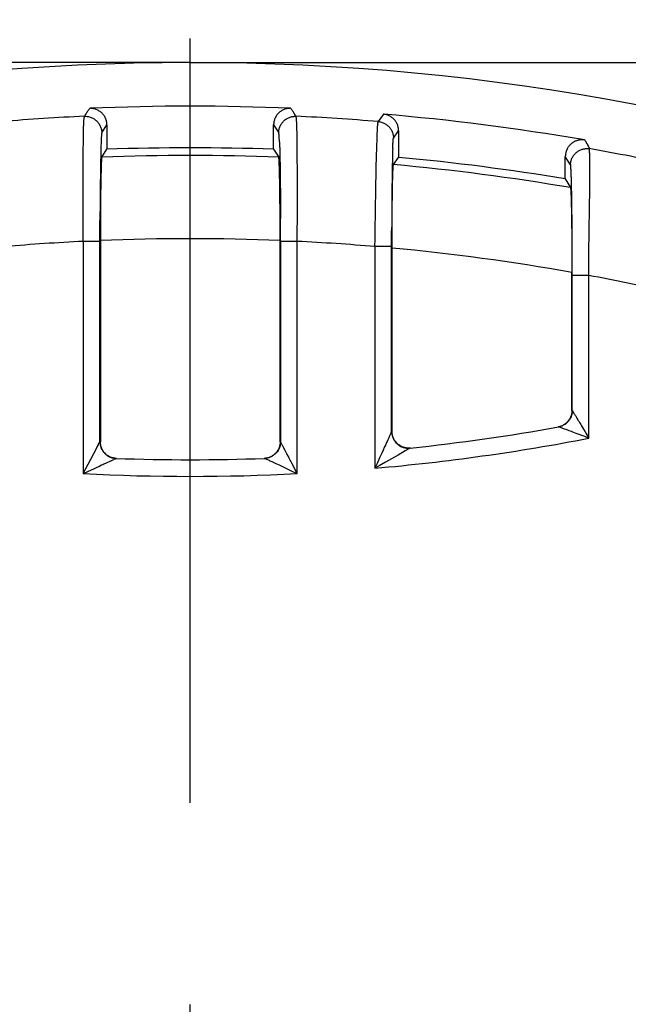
# Model space of a CAD drawing. Header units: millimetres. Extents: x 0 to 210, y 0 to 297.
# Tile 14 of 40: x 76.9 to 81.28, y 169.4 to 176.5. Entities that reach past the tile are written whole.
import ezdxf
from ezdxf.enums import TextEntityAlignment as Align

# ---------------------------------------------------------------- set-up
doc = ezdxf.new("R2010")
doc.units = ezdxf.units.MM
doc.header["$LTSCALE"] = 19.36
doc.linetypes.add('CENTER', pattern=[0.6, 0.375, -0.075, 0.075, -0.075])
doc.layers.get('0').update_dxf_attribs({"linetype": 'CONTINUOUS'})
doc.layers.add('Z_AXIS', color=7, linetype='CONTINUOUS')
doc.layers.add('Z_DIM_2D', color=7, linetype='CONTINUOUS')
doc.styles.add('TEXTSTYLE_3', font='tridonic-metric-print-light.otf')
doc.styles.add('TEXTSTYLE_4', font='gdt', dxfattribs={"width": 0.7})
doc.dimstyles.new('DIMSTYLE_2', dxfattribs={"dimtxt": 2.2, "dimasz": 3.5, "dimexe": 1.5, "dimexo": 0, "dimgap": 0.55, "dimtad": 1, "dimlfac": 1.666667, "dimdsep": 46, "dimtxsty": 'TEXTSTYLE_3', "dimblk": '_FILLED', "dimblk1": '_FILLED', "dimblk2": '_FILLED', "dimcen": 0.09, "dimclrt": 5, "dimadec": 4, "dimazin": 2, "dimtp": 0.3, "dimtm": 0.3, "dimtfac": 1, "dimtofl": 0, "dimtmove": 0, "dimatfit": 3, "dimldrblk": '_FILLED', "dimfxl": 0, "dimtolj": 1, "dimarcsym": 0})

# ---------------------------------------------------------------- blocks, each defined once
blk = doc.blocks.new('*D3')
at = {"layer": 'Z_DIM_2D', "color": 2, "linetype": 'Continuous', "transparency": 16777216}
for p, q in [((78.1289, 176.1884), (55.8849, 176.1884)), ((57.3849, 176.1884), (57.3849, 159.2384)), ((57.3849, 142.2884), (57.3849, 159.2384)), ((78.1289, 142.2884), (55.8849, 142.2884))]:
    blk.add_line(p, q, dxfattribs=at)
at = {"layer": 'Z_DIM_2D', "color": 5, "linetype": 'Continuous', "transparency": 16777216}
for s, style, p in [('56.5', 'TEXTSTYLE_3', (56.8349, 160.7051)), ('n', 'TEXTSTYLE_4', (56.8349, 156.5458))]:
    blk.add_text(s, height=2.2, rotation=90, dxfattribs=dict(at, style=style)).set_placement(p, align=Align.CENTER)
blk = doc.blocks.new('_FILLED')
at = {"color": 0, "linetype": 'ByBlock'}
blk.add_solid([(0, 0), (-1, 0.125), (-1, -0.125)], dxfattribs=at)
blk = doc.blocks.new('_NONE')
blk = doc.blocks.new('*D10')
at = {"layer": 'Z_DIM_2D', "color": 2, "linetype": 'Continuous', "transparency": 16777216}
for p, q in [((78.1289, 176.1884), (107.0895, 176.1884)), ((105.5895, 176.1884), (105.5895, 161.9534)), ((105.5895, 147.7184), (105.5895, 161.9534)), ((88.8689, 147.7184), (107.0895, 147.7184))]:
    blk.add_line(p, q, dxfattribs=at)
at = {"layer": 'Z_DIM_2D', "color": 5, "linetype": 'Continuous', "transparency": 16777216, "style": 'TEXTSTYLE_3'}
blk.add_text('47.45', height=2.2, rotation=90, dxfattribs=at).set_placement((105.0395, 161.9534), align=Align.CENTER)
blk = doc.blocks.new('*D11')
at = {"layer": 'Z_DIM_2D', "color": 2, "linetype": 'Continuous', "transparency": 16777216}
for p, q in [((62.2289, 158.8028), (62.2289, 181.0686)), ((94.0289, 158.9924), (94.0289, 181.0686)), ((62.2289, 179.5686), (78.1289, 179.5686)), ((94.0289, 179.5686), (78.1289, 179.5686))]:
    blk.add_line(p, q, dxfattribs=at)
at = {"layer": 'Z_DIM_2D', "color": 5, "linetype": 'Continuous', "transparency": 16777216, "style": 'TEXTSTYLE_3'}
blk.add_text('53', height=2.2, dxfattribs=at).set_placement((78.1289, 180.1186), align=Align.CENTER)

msp = doc.modelspace()

# ---------------------------------------------------------------- linework, layer by layer
at = {"color": 7, "linetype": 'Continuous'}
for p, q in [((77.408975, 175.858502), (77.406834, 175.858489)), ((78.850788, 175.858499), (78.848894, 175.858513)), ((79.519107, 175.815994), (79.481817, 175.76329)), ((79.519107, 175.815994), (79.520233, 175.815894)), ((77.360924, 175.696609), (77.361533, 175.72137)), ((77.528939, 175.738481), (77.528939, 175.563152)), ((78.728939, 175.563152), (78.728939, 175.738517)), ((78.896717, 175.707171), (78.896062, 175.730303)), ((79.479318, 175.747255), (79.478999, 175.743543)), ((79.481056, 175.761039), (79.481545, 175.762646)), ((79.481545, 175.762646), (79.481807, 175.763169)), ((77.359841, 175.637881), (77.360359, 175.668743)), ((77.360359, 175.668743), (77.360924, 175.696609)), ((78.77033, 175.628181), (78.769541, 175.644878)), ((78.897318, 175.680985), (78.896717, 175.707171)), ((78.897864, 175.651843), (78.897318, 175.680985)), ((78.898352, 175.619856), (78.897864, 175.651843)), ((79.473284, 175.624145), (79.474249, 175.650725)), ((79.474249, 175.650725), (79.475206, 175.674615)), ((79.475206, 175.674615), (79.476152, 175.695784)), ((79.628939, 175.69643), (79.628939, 175.505161)), ((77.358949, 175.567658), (77.35937, 175.604142)), ((77.35937, 175.604142), (77.359841, 175.637881)), ((77.485904, 175.588643), (77.485058, 175.561007)), ((77.486588, 175.607707), (77.485904, 175.588643)), ((77.486873, 175.614824), (77.486588, 175.607707)), ((78.770785, 175.61711), (78.77033, 175.628181)), ((78.77091, 175.617112), (78.771461, 175.603207)), ((78.771461, 175.603207), (78.771974, 175.588647)), ((78.771974, 175.588647), (78.772653, 175.566865)), ((78.89878, 175.585144), (78.898352, 175.619856)), ((78.899328, 175.528255), (78.89878, 175.585144)), ((79.471332, 175.562879), (79.472311, 175.594872)), ((79.472311, 175.594872), (79.473284, 175.624145)), ((79.58654, 175.566629), (79.586989, 175.578757)), ((80.999258, 175.578944), (80.994814, 175.584748)), ((77.35858, 175.52857), (77.358949, 175.567658)), ((77.484076, 175.522602), (77.482998, 175.471111)), ((77.485058, 175.561007), (77.484076, 175.522602)), ((77.492009, 175.506317), (77.528939, 175.563152)), ((78.728939, 175.563152), (78.765869, 175.506317)), ((78.772653, 175.566865), (78.773317, 175.5425)), ((78.773317, 175.5425), (78.773961, 175.515678)), ((78.773961, 175.515678), (78.774581, 175.486525)), ((79.469367, 175.491179), (79.470348, 175.528242)), ((79.470348, 175.528242), (79.471332, 175.562879)), ((79.585151, 175.527301), (79.58417, 175.489693)), ((79.585995, 175.554279), (79.585151, 175.527301)), ((79.586437, 175.566633), (79.585995, 175.554279)), ((79.592009, 175.452899), (79.628939, 175.505161)), ((80.828939, 175.3495), (80.828939, 175.511732)), ((80.865991, 175.452429), (80.828939, 175.511732)), ((81.003379, 175.555382), (81.003158, 175.559634)), ((81.003607, 175.550262), (81.003379, 175.555382)), ((81.004165, 175.533684), (81.003947, 175.54096)), ((81.004466, 175.521174), (81.004165, 175.533684)), ((81.004727, 175.506775), (81.004466, 175.521174)), ((81.004941, 175.490514), (81.004727, 175.506775)), ((77.482998, 175.471111), (77.481751, 175.395383)), ((77.487607, 175.443126), (77.486989, 175.423901)), ((78.769954, 175.451838), (78.769305, 175.467406)), ((78.770583, 175.433817), (78.769954, 175.451838)), ((78.77119, 175.413425), (78.770583, 175.433817)), ((78.774581, 175.486525), (78.775172, 175.45517)), ((78.775172, 175.45517), (78.775731, 175.42174)), ((79.46743, 175.410005), (79.468391, 175.45153)), ((79.468391, 175.45153), (79.469367, 175.491179)), ((79.583091, 175.439137), (79.581838, 175.364602)), ((79.58417, 175.489693), (79.583091, 175.439137)), ((80.868338, 175.442942), (80.868275, 175.444393)), ((80.868405, 175.441114), (80.868338, 175.442942)), ((80.868723, 175.431268), (80.868405, 175.441114)), ((81.005144, 175.465994), (81.004941, 175.490514)), ((81.005249, 175.430906), (81.005144, 175.465994)), ((77.481751, 175.395383), (77.480581, 175.30041)), ((77.485826, 175.378532), (77.485029, 175.33886)), ((77.486394, 175.40234), (77.485826, 175.378532)), ((77.486989, 175.423901), (77.486394, 175.40234)), ((78.771771, 175.390744), (78.77119, 175.413425)), ((78.772325, 175.365871), (78.771771, 175.390744)), ((78.772848, 175.338926), (78.772325, 175.365871)), ((78.775731, 175.42174), (78.776255, 175.38637)), ((78.776255, 175.38637), (78.776743, 175.349197)), ((79.465561, 175.321327), (79.466486, 175.366554)), ((79.466486, 175.366554), (79.46743, 175.410005)), ((79.581838, 175.364602), (79.580657, 175.27091)), ((79.586395, 175.349358), (79.586992, 175.371014)), ((79.586992, 175.371014), (79.587615, 175.390322)), ((80.868792, 175.429459), (80.868723, 175.431268)), ((80.868861, 175.427952), (80.868792, 175.429459)), ((80.870239, 175.414189), (80.87013, 175.416294)), ((80.870477, 175.408755), (80.870239, 175.414189)), ((80.870682, 175.403821), (80.870477, 175.408755)), ((80.870809, 175.400472), (80.870682, 175.403821)), ((80.87091, 175.39728), (80.870809, 175.400472)), ((80.870993, 175.394083), (80.87091, 175.39728)), ((80.871433, 175.373094), (80.871374, 175.375366)), ((80.871468, 175.371973), (80.871433, 175.373094)), ((80.8715, 175.371111), (80.871468, 175.371973)), ((80.872102, 175.36584), (80.872061, 175.366984)), ((80.872198, 175.36269), (80.872102, 175.36584)), ((80.872646, 175.347328), (80.872198, 175.36269)), ((81.00512, 175.373902), (81.005249, 175.430906)), ((77.480581, 175.30041), (77.479594, 175.185386)), ((77.484306, 175.294813), (77.483664, 175.246833)), ((77.485029, 175.33886), (77.484306, 175.294813)), ((78.773571, 175.29488), (78.772848, 175.338926)), ((78.774214, 175.246878), (78.773571, 175.29488)), ((78.776743, 175.349197), (78.777191, 175.310364)), ((78.777191, 175.310364), (78.777694, 175.25971)), ((79.46466, 175.274484), (79.465561, 175.321327)), ((79.584777, 175.2714), (79.585286, 175.299478)), ((79.585286, 175.299478), (79.585826, 175.325498)), ((79.585826, 175.325498), (79.586395, 175.349358)), ((80.828939, 175.3495), (80.865869, 175.287068)), ((80.872717, 175.343777), (80.872646, 175.347328)), ((80.872826, 175.336013), (80.872717, 175.343777)), ((80.873043, 175.320731), (80.872988, 175.323532)), ((80.873085, 175.319065), (80.873043, 175.320731)), ((80.873117, 175.318049), (80.873085, 175.319065)), ((80.873153, 175.317084), (80.873117, 175.318049)), ((80.873194, 175.316155), (80.873153, 175.317084)), ((80.873243, 175.315248), (80.873194, 175.316155)), ((80.873508, 175.311024), (80.873429, 175.312362)), ((80.8737, 175.306695), (80.873629, 175.3085)), ((80.873766, 175.30473), (80.8737, 175.306695)), ((80.873869, 175.301089), (80.873766, 175.30473)), ((80.874121, 175.290017), (80.873869, 175.301089)), ((77.483664, 175.246833), (77.48311, 175.195423)), ((78.774768, 175.19544), (78.774214, 175.246878)), ((78.777694, 175.25971), (78.77813, 175.206988)), ((79.462939, 175.176621), (79.463785, 175.226193)), ((79.463785, 175.226193), (79.46466, 175.274484)), ((79.580657, 175.27091), (79.579652, 175.157193)), ((79.583866, 175.20982), (79.584303, 175.241445)), ((79.584303, 175.241445), (79.584777, 175.2714)), ((80.869585, 175.240724), (80.870223, 175.223882)), ((80.870223, 175.223882), (80.870838, 175.204655)), ((80.875135, 175.236517), (80.874121, 175.290017)), ((81.003748, 175.184787), (81.004225, 175.227622)), ((81.004225, 175.227622), (81.00456, 175.268468)), ((81.00456, 175.268468), (81.004669, 175.288102)), ((77.479594, 175.185386), (77.478907, 175.050996)), ((77.48311, 175.195423), (77.482649, 175.141084)), ((78.77523, 175.141084), (78.774768, 175.19544)), ((78.77813, 175.206988), (78.778496, 175.152503)), ((78.778496, 175.152503), (78.778789, 175.096571)), ((79.462126, 175.125946), (79.462939, 175.176621)), ((79.579652, 175.157193), (79.578877, 175.002391)), ((79.583109, 175.142039), (79.583468, 175.176669)), ((79.583468, 175.176669), (79.583866, 175.20982)), ((80.870838, 175.204655), (80.871431, 175.183042)), ((80.871431, 175.183042), (80.872, 175.159117)), ((80.872, 175.159117), (80.872542, 175.132944)), ((81.003138, 175.140108), (81.003748, 175.184787)), ((77.482285, 175.084342), (77.482022, 175.025786)), ((77.482649, 175.141084), (77.482285, 175.084342)), ((78.775594, 175.084341), (78.77523, 175.141084)), ((78.775856, 175.025786), (78.775594, 175.084341)), ((78.778789, 175.096571), (78.778926, 175.063631)), ((79.461349, 175.074348), (79.462126, 175.125946)), ((79.582515, 175.068698), (79.582791, 175.106043)), ((79.582791, 175.106043), (79.583109, 175.142039)), ((80.872542, 175.132944), (80.873054, 175.104607)), ((80.873054, 175.104607), (80.873534, 175.074234)), ((80.877245, 175.069831), (80.876726, 175.117141)), ((81.002408, 175.093736), (81.003138, 175.140108)), ((77.478721, 174.984073), (77.478907, 175.050996)), ((77.482022, 175.025786), (77.481864, 174.96601)), ((78.776015, 174.966007), (78.775856, 175.025786)), ((78.779097, 175.010295), (78.778906, 175.063627)), ((78.779228, 174.942473), (78.779097, 175.010295)), ((79.459912, 174.969114), (79.46061, 175.022009)), ((79.46061, 175.022009), (79.461349, 175.074348)), ((79.582096, 174.991307), (79.582282, 175.030277)), ((79.582282, 175.030277), (79.582515, 175.068698)), ((80.873534, 175.074234), (80.873978, 175.042019)), ((80.873978, 175.042019), (80.874383, 175.00814)), ((80.874383, 175.00814), (80.874749, 174.972661)), ((80.877916, 174.996419), (80.877245, 175.069831)), ((77.478632, 174.899944), (77.47865, 174.940662)), ((77.47865, 174.940662), (77.478721, 174.984073)), ((77.481864, 174.96601), (77.481811, 173.456345)), ((78.776068, 174.905608), (78.776015, 174.966007)), ((78.779246, 174.899944), (78.779228, 174.942473)), ((79.459258, 174.915845), (79.459912, 174.969114)), ((79.57866, 174.909441), (79.578741, 174.95591)), ((79.578741, 174.95591), (79.578877, 175.002391)), ((79.581834, 174.891931), (79.581957, 174.951897)), ((79.581957, 174.951897), (79.582096, 174.991307)), ((80.874749, 174.972661), (80.875073, 174.935769)), ((80.875073, 174.935769), (80.875354, 174.897654)), ((80.87846, 174.920431), (80.877916, 174.996419)), ((80.999469, 174.920399), (81.000289, 174.971427)), ((78.776068, 173.456345), (78.776068, 174.905608)), ((79.458651, 174.862394), (79.459258, 174.915845)), ((79.578632, 174.862394), (79.57866, 174.909441)), ((79.581811, 173.530181), (79.581834, 174.891931)), ((80.875354, 174.897654), (80.87559, 174.858541)), ((80.878871, 174.84277), (80.87846, 174.920431)), ((80.998752, 174.868387), (80.999469, 174.920399)), ((80.87559, 174.858541), (80.875779, 174.818752)), ((80.875779, 174.818752), (80.875921, 174.778321)), ((80.879148, 174.763396), (80.878871, 174.84277)), ((80.875921, 174.778321), (80.876015, 174.737764)), ((80.876015, 174.737764), (80.876068, 174.676464)), ((80.879292, 174.681774), (80.879148, 174.763396)), ((80.876068, 173.680882), (80.876068, 174.676464)), ((80.879246, 173.681175), (80.879292, 174.681774)), ((80.998473, 173.481764), (80.997364, 174.654286)), ((79.581811, 173.530181), (79.578632, 173.530066)), ((80.783118, 173.56382), (80.777847, 173.562737)), ((79.706563, 173.410268), (79.711339, 173.410679)), ((79.713925, 173.410969), (79.708227, 173.410514)), ((77.594126, 173.336516), (77.594404, 173.336506)), ((78.666458, 173.336771), (78.660623, 173.336413)), ((78.665188, 173.335812), (78.666182, 173.335384)), ((78.666182, 173.335384), (78.667413, 173.334846)), ((78.667413, 173.334846), (78.672566, 173.332573)), ((78.672566, 173.332573), (78.677531, 173.330413)), ((78.677531, 173.330413), (78.696128, 173.322429)), ((78.696128, 173.322429), (78.70235, 173.319716)), ((78.70235, 173.319716), (78.709352, 173.316617)), ((78.709352, 173.316617), (78.717122, 173.313131)), ((78.717122, 173.313131), (78.725745, 173.309212)), ((78.725745, 173.309212), (78.735275, 173.304824)), ((78.735275, 173.304824), (78.745676, 173.299972)), ((78.745676, 173.299972), (78.756916, 173.294663)), ((78.756916, 173.294663), (78.76898, 173.288902)), ((78.76898, 173.288902), (78.788535, 173.279467)), ((78.840097, 173.254483), (78.864629, 173.24277)), ((78.864629, 173.24277), (78.881689, 173.234746)), ((78.881689, 173.234746), (78.899229, 173.226613))]:
    msp.add_line(p, q, dxfattribs=at)
at = {"color": 9, "linetype": 'Continuous'}
for p, q in [((77.371878, 175.801161), (77.36779, 175.801092)), ((78.890128, 175.801106), (78.88601, 175.801176)), ((77.49189, 175.681192), (77.528939, 175.738481)), ((78.728939, 175.738517), (78.765988, 175.681217)), ((79.478915, 175.74252), (79.478982, 175.743329)), ((79.591891, 175.643733), (79.628939, 175.69643)), ((77.358265, 175.488518), (77.35858, 175.52857)), ((78.899654, 175.488145), (78.899328, 175.528255)), ((80.980833, 175.568629), (80.985995, 175.568744)), ((77.357795, 175.402156), (77.358003, 175.446329)), ((77.358003, 175.446329), (77.358265, 175.488518)), ((78.900016, 175.424016), (78.899654, 175.488145)), ((77.35764, 175.356161), (77.357795, 175.402156)), ((78.900258, 175.355597), (78.900016, 175.424016)), ((77.357497, 175.259381), (77.357541, 175.308512)), ((77.357541, 175.308512), (77.35764, 175.356161)), ((78.900378, 175.283446), (78.900258, 175.355597)), ((77.357508, 175.208947), (77.357497, 175.259381)), ((78.900375, 175.208154), (78.900378, 175.283446)), ((77.357572, 175.159068), (77.357508, 175.208947)), ((77.357686, 175.108307), (77.357572, 175.159068)), ((78.900255, 175.133168), (78.900375, 175.208154)), ((77.357852, 175.056839), (77.357686, 175.108307)), ((78.900023, 175.056414), (78.900255, 175.133168)), ((77.358069, 175.004837), (77.357852, 175.056839)), ((78.899678, 174.978476), (78.900023, 175.056414)), ((77.358335, 174.952479), (77.358069, 175.004837)), ((77.35865, 174.899944), (77.358335, 174.952479)), ((78.899224, 174.899944), (78.899678, 174.978476)), ((77.35865, 174.899944), (77.35865, 173.226613)), ((77.478632, 174.899944), (77.35865, 174.899944)), ((77.478632, 173.456402), (77.478632, 174.899944)), ((78.779246, 174.899944), (78.779246, 173.456402)), ((78.899224, 174.899944), (78.779246, 174.899944)), ((78.899226, 173.226613), (78.899224, 174.899944)), ((79.45865, 174.862394), (79.45865, 173.265562)), ((79.578632, 174.862394), (79.45865, 174.862394)), ((79.578632, 173.530066), (79.578632, 174.862394)), ((80.997364, 174.653936), (80.879366, 174.653936)), ((80.879246, 173.681175), (80.876068, 173.680882)), ((80.824171, 173.547435), (80.806185, 173.554027)), ((80.834574, 173.543674), (80.824171, 173.547435)), ((80.907331, 173.516813), (80.883191, 173.525968)), ((80.968504, 173.49313), (80.907331, 173.516813)), ((77.473564, 173.446415), (77.477072, 173.453283)), ((77.477072, 173.453283), (77.47833, 173.455799)), ((77.481811, 173.456345), (77.478632, 173.456402)), ((78.779246, 173.456402), (78.776068, 173.456345)), ((79.553776, 173.47448), (79.55164, 173.470005)), ((79.558457, 173.484701), (79.553776, 173.47448)), ((79.566657, 173.502746), (79.558457, 173.484701)), ((77.434557, 173.371597), (77.45071, 173.402769)), ((77.45071, 173.402769), (77.457234, 173.415293)), ((77.457234, 173.415293), (77.46723, 173.434299)), ((79.516738, 173.39552), (79.50699, 173.373376)), ((79.675192, 173.389767), (79.624914, 173.360753)), ((79.685353, 173.395644), (79.675192, 173.389767)), ((79.703563, 173.406186), (79.70151, 173.404997)), ((79.704478, 173.406716), (79.703563, 173.406186)), ((79.707487, 173.40846), (79.704478, 173.406716)), ((79.70955, 173.409655), (79.707487, 173.40846)), ((79.710971, 173.410482), (79.70955, 173.409655)), ((77.35865, 173.226613), (77.412675, 173.329627)), ((77.412675, 173.329627), (77.434557, 173.371597)), ((77.525942, 173.305139), (77.535474, 173.309253)), ((77.568169, 173.323455), (77.586736, 173.332144)), ((79.491833, 173.339304), (79.473756, 173.299038)), ((79.535419, 173.309372), (79.488122, 173.282352)), ((79.50699, 173.373376), (79.491833, 173.339304)), ((79.577635, 173.333567), (79.535419, 173.309372)), ((79.624914, 173.360753), (79.577635, 173.333567)), ((78.899226, 173.226614), (78.862597, 173.296828)), ((79.473756, 173.299038), (79.45865, 173.265562)), ((79.488122, 173.282352), (79.45865, 173.265562))]:
    msp.add_line(p, q, dxfattribs=at)
at = {"color": 7, "linetype": 'Continuous'}
for points in [[(77.38576, 175.831152), (77.38876, 175.83569), (77.391966, 175.840236), (77.395378, 175.84479), (77.398996, 175.849349), (77.402819, 175.853909), (77.406848, 175.858466)], [(77.528939, 175.738498), (77.528776, 175.744778), (77.528285, 175.751026), (77.527465, 175.757254), (77.526322, 175.763432), (77.524856, 175.769539), (77.523074, 175.77556), (77.520981, 175.781476), (77.518579, 175.787278), (77.515869, 175.79296), (77.512865, 175.798497), (77.509575, 175.803864), (77.506011, 175.80905), (77.50218, 175.81404), (77.498095, 175.818821), (77.493766, 175.823379), (77.489208, 175.827703), (77.48443, 175.831781), (77.479447, 175.835603), (77.474271, 175.839158), (77.468916, 175.842438), (77.463393, 175.845434), (77.457725, 175.848137), (77.451936, 175.850534), (77.446033, 175.852625), (77.440023, 175.854406), (77.433924, 175.855872), (77.427753, 175.857017), (77.421527, 175.85784), (77.41527, 175.858334), (77.408975, 175.858502)], [(78.848894, 175.858513), (78.84319, 175.858356), (78.837485, 175.857933), (78.831735, 175.857233), (78.826074, 175.856287), (78.820687, 175.855138), (78.815388, 175.853733), (78.810033, 175.852028), (78.804687, 175.850038), (78.799356, 175.847766), (78.794068, 175.845207), (78.788854, 175.842359), (78.783703, 175.839222)], [(78.850787, 175.858462), (78.854654, 175.853983), (78.858409, 175.84949), (78.862081, 175.844985), (78.865581, 175.840474), (78.868821, 175.835962), (78.871831, 175.831452)], [(77.362871, 175.761201), (77.363334, 175.768257), (77.363815, 175.774578), (77.364313, 175.780174), (77.364826, 175.785082), (77.365355, 175.789316), (77.365883, 175.792921), (77.36639, 175.795923), (77.366879, 175.798288), (77.367346, 175.799997), (77.367793, 175.801031)], [(77.380022, 175.821145), (77.373529, 175.811105), (77.370566, 175.806096), (77.36779, 175.801092)], [(77.38576, 175.831152), (77.382985, 175.826153), (77.380022, 175.821145)], [(78.783703, 175.839222), (78.778755, 175.83584), (78.773996, 175.832228), (78.76942, 175.82838), (78.765043, 175.82431), (78.760876, 175.820029), (78.756927, 175.815547), (78.753208, 175.810875), (78.749726, 175.806024), (78.74649, 175.801006), (78.743508, 175.795834), (78.740787, 175.79052), (78.738333, 175.785077), (78.736154, 175.779518), (78.734253, 175.773857), (78.732636, 175.768106), (78.731307, 175.762281), (78.73027, 175.756395), (78.729527, 175.750463), (78.729081, 175.744509), (78.728931, 175.738525)], [(78.88426, 175.811215), (78.877699, 175.821348), (78.874678, 175.826404), (78.871831, 175.831452)], [(78.890128, 175.801106), (78.88728, 175.806158), (78.88426, 175.811215)], [(78.894209, 175.774232), (78.893774, 175.779917), (78.893317, 175.784942), (78.892838, 175.789305), (78.892338, 175.793003), (78.891816, 175.796031), (78.891273, 175.798389), (78.89071, 175.800074), (78.890126, 175.801085)], [(79.577973, 175.794595), (79.57366, 175.797489), (79.569236, 175.800189), (79.564696, 175.802697), (79.560053, 175.805006), (79.555314, 175.807112), (79.550488, 175.809011), (79.545585, 175.8107), (79.540613, 175.812176), (79.535582, 175.813435), (79.530502, 175.814476), (79.525387, 175.815295), (79.520233, 175.815894)], [(79.628939, 175.696433), (79.628801, 175.702191), (79.628389, 175.707921), (79.627702, 175.71363), (79.626743, 175.719298), (79.625513, 175.724912), (79.624017, 175.73046), (79.622257, 175.735928), (79.620238, 175.741305), (79.617964, 175.746579), (79.615441, 175.751738), (79.612673, 175.75677), (79.609668, 175.761664), (79.606431, 175.766409), (79.602971, 175.770994), (79.599294, 175.77541), (79.59541, 175.779645), (79.591326, 175.783691), (79.587052, 175.787537), (79.582602, 175.79117), (79.577973, 175.794595)], [(77.361533, 175.72137), (77.362182, 175.742929), (77.362522, 175.752481), (77.362871, 175.761201)], [(78.896062, 175.730303), (78.895716, 175.740697), (78.895357, 175.750295), (78.894986, 175.759089), (78.894604, 175.76707), (78.894209, 175.774232)], [(79.476152, 175.695784), (79.477087, 175.714191), (79.47755, 175.722345), (79.478009, 175.729789), (79.478464, 175.736518), (79.478915, 175.74252)], [(79.479301, 175.747047), (79.4796, 175.75026), (79.479893, 175.753112), (79.480179, 175.755605), (79.480465, 175.757754), (79.480758, 175.759568), (79.481056, 175.761039)], [(77.49189, 175.681192), (77.491547, 175.680559), (77.491197, 175.679243), (77.490839, 175.677259), (77.490475, 175.674561), (77.490104, 175.671114), (77.489728, 175.666903), (77.489346, 175.661868), (77.488963, 175.656118), (77.488586, 175.649753), (77.488213, 175.642734), (77.48784, 175.635034), (77.487471, 175.626706), (77.486993, 175.614823)], [(78.769541, 175.644878), (78.769146, 175.65201), (78.768735, 175.65865), (78.768322, 175.664523), (78.767918, 175.669406), (78.767521, 175.673409), (78.767129, 175.676561), (78.766744, 175.678892), (78.766363, 175.68045), (78.765988, 175.681217)], [(79.586989, 175.578757), (79.587775, 175.597314), (79.588171, 175.605411), (79.588571, 175.612733), (79.588974, 175.619297), (79.58938, 175.625089), (79.589789, 175.630094), (79.590201, 175.63433), (79.590617, 175.637809), (79.591037, 175.640532), (79.591462, 175.642508), (79.591891, 175.643733)], [(80.887921, 175.615011), (80.882633, 175.611702), (80.877538, 175.608135), (80.872631, 175.604303), (80.867931, 175.600224), (80.86345, 175.595908), (80.8592, 175.591367), (80.855192, 175.586613), (80.851437, 175.581658), (80.847943, 175.576516), (80.844721, 175.5712), (80.841779, 175.565724), (80.839124, 175.560103), (80.836764, 175.554351), (80.834704, 175.548484), (80.832951, 175.542516), (80.831509, 175.536464), (80.830383, 175.530342), (80.829576, 175.52417), (80.829091, 175.517978), (80.828928, 175.511756)], [(80.948869, 175.632371), (80.943219, 175.632049), (80.93781, 175.63151), (80.932645, 175.630721), (80.927719, 175.629782), (80.923102, 175.628819), (80.918574, 175.627719), (80.913956, 175.62644), (80.909192, 175.624897), (80.904137, 175.622997), (80.898885, 175.620734), (80.893485, 175.618067), (80.887921, 175.615011)], [(80.952294, 175.632604), (80.951705, 175.632469), (80.951126, 175.632387), (80.950559, 175.632374), (80.949998, 175.632386), (80.949433, 175.63238), (80.948869, 175.632371)], [(80.969443, 175.62988), (80.966305, 175.630383), (80.963412, 175.630772), (80.960901, 175.631051), (80.958381, 175.631278), (80.955459, 175.631475), (80.952266, 175.631608)], [(80.974313, 175.62214), (80.972045, 175.625983), (80.970786, 175.627925), (80.969443, 175.62988)], [(80.97692, 175.618234), (80.975574, 175.620195), (80.974313, 175.62214)], [(80.97692, 175.618234), (80.977522, 175.61712), (80.978084, 175.616014)], [(80.978084, 175.616014), (80.979083, 175.613823), (80.979644, 175.612716), (80.980247, 175.611603)], [(80.982218, 175.607956), (80.981132, 175.609796), (80.980664, 175.610704), (80.980247, 175.611603)], [(80.983103, 175.606151), (80.982686, 175.607049), (80.982218, 175.607956)], [(80.991483, 175.595593), (80.98989, 175.597349), (80.988415, 175.599098), (80.987098, 175.600834), (80.985825, 175.602579), (80.98448, 175.604354), (80.983103, 175.606151)], [(80.994814, 175.584748), (80.994065, 175.586666), (80.993383, 175.588543), (80.992757, 175.590379), (80.992219, 175.59217), (80.991798, 175.593908), (80.991483, 175.595593)], [(81.002583, 175.567162), (81.002194, 175.569409), (81.00179, 175.571236), (81.001268, 175.573106), (81.000658, 175.575015), (80.999991, 175.576961), (80.999258, 175.578944)], [(77.492009, 175.506317), (77.491657, 175.505432), (77.491307, 175.50387), (77.490957, 175.501631), (77.490609, 175.49872), (77.490262, 175.495142), (77.489918, 175.490901), (77.489577, 175.486), (77.489239, 175.480447), (77.488904, 175.474246), (77.488573, 175.467406), (77.488246, 175.459933), (77.487607, 175.443126)], [(78.769305, 175.467406), (78.768974, 175.474246), (78.76864, 175.480447), (78.768301, 175.486001), (78.76796, 175.490901), (78.767616, 175.495142), (78.76727, 175.498721), (78.766922, 175.501631), (78.766572, 175.50387), (78.766221, 175.505432), (78.765869, 175.506317)], [(81.003158, 175.559634), (81.003052, 175.561434), (81.002949, 175.563015), (81.002851, 175.564378), (81.002758, 175.565524), (81.00267, 175.566452), (81.002583, 175.567162)], [(81.003947, 175.54096), (81.003834, 175.544276), (81.003607, 175.550262)], [(79.587615, 175.390322), (79.58826, 175.407203), (79.58859, 175.41471), (79.588923, 175.421519), (79.589258, 175.427658), (79.589595, 175.433139), (79.589935, 175.437955), (79.590277, 175.442101), (79.59062, 175.445584), (79.590965, 175.448408), (79.591312, 175.450569), (79.59166, 175.452066), (79.592009, 175.452899)], [(80.867237, 175.454073), (80.867157, 175.454649), (80.867073, 175.455224), (80.866989, 175.455758), (80.866907, 175.456211), (80.866828, 175.456581), (80.866754, 175.456851), (80.866686, 175.45703), (80.866621, 175.457121), (80.86656, 175.457126), (80.866504, 175.45705), (80.866449, 175.456892), (80.866394, 175.456655), (80.866339, 175.456331), (80.866283, 175.455916), (80.866226, 175.45541), (80.866169, 175.454812), (80.86611, 175.454118), (80.866051, 175.453323), (80.865991, 175.452429)], [(80.86786, 175.449285), (80.867386, 175.452937), (80.867237, 175.454073)], [(80.868275, 175.444393), (80.868244, 175.445012), (80.868213, 175.44557), (80.868182, 175.446073), (80.86815, 175.446535), (80.868115, 175.446971), (80.868079, 175.447383), (80.868039, 175.447778), (80.867997, 175.448161), (80.867954, 175.448535), (80.86786, 175.449285)], [(80.87013, 175.416294), (80.87008, 175.417137), (80.870031, 175.417883), (80.869981, 175.418576), (80.869927, 175.419219), (80.869868, 175.419835), (80.869805, 175.420408), (80.869737, 175.420927), (80.869667, 175.421392), (80.869594, 175.421791), (80.869522, 175.422141), (80.869454, 175.422444), (80.86939, 175.422724), (80.869331, 175.422998), (80.869274, 175.423279), (80.869221, 175.423582), (80.869172, 175.423911), (80.869125, 175.424279), (80.869081, 175.424682), (80.86904, 175.425124), (80.869002, 175.425604), (80.868965, 175.426121), (80.86893, 175.426681), (80.868895, 175.427289), (80.868861, 175.427952)], [(80.871374, 175.375366), (80.871203, 175.383735), (80.870993, 175.394083)], [(80.872061, 175.366984), (80.872042, 175.367447), (80.872023, 175.36785), (80.872005, 175.368205), (80.871987, 175.368516), (80.871969, 175.36879), (80.87195, 175.369026), (80.871931, 175.369227), (80.871911, 175.369392), (80.87189, 175.369525), (80.871867, 175.369622), (80.871842, 175.36968), (80.871816, 175.369701), (80.87179, 175.369683), (80.871765, 175.36964), (80.871741, 175.369582), (80.871719, 175.36952), (80.871698, 175.369468), (80.871678, 175.369429), (80.87166, 175.369411), (80.871642, 175.369416), (80.871626, 175.369448), (80.87161, 175.369506), (80.871596, 175.36959), (80.871582, 175.369702), (80.871569, 175.369839), (80.871557, 175.370009), (80.871543, 175.370216), (80.871529, 175.370466), (80.871515, 175.370763), (80.8715, 175.371111)], [(81.004669, 175.288102), (81.004726, 175.298284), (81.004783, 175.308311), (81.004838, 175.318179), (81.00512, 175.373902)], [(80.872988, 175.323532), (80.872881, 175.331391), (80.872864, 175.332877), (80.872826, 175.336013)], [(80.873429, 175.312362), (80.873269, 175.314803), (80.873243, 175.315248)], [(80.873629, 175.3085), (80.873591, 175.309371), (80.873508, 175.311024)], [(80.865869, 175.287068), (80.866218, 175.286137), (80.866564, 175.284547), (80.866909, 175.282294), (80.867251, 175.279385), (80.867591, 175.275825), (80.86793, 175.27161), (80.868266, 175.266734), (80.868601, 175.261208), (80.868931, 175.255045), (80.869259, 175.248228), (80.869585, 175.240724)], [(80.876726, 175.117141), (80.875451, 175.212822), (80.875135, 175.236517)], [(81.000289, 174.971427), (81.001154, 175.021331), (81.002408, 175.093736)], [(80.997365, 174.654283), (80.997399, 174.681258), (80.997477, 174.708243), (80.997593, 174.735227), (80.99775, 174.762146), (80.997944, 174.788941), (80.998177, 174.815596), (80.998447, 174.842081), (80.998752, 174.868387)], [(80.876068, 173.680877), (80.875926, 173.674895), (80.875487, 173.668941), (80.874751, 173.663009), (80.873721, 173.657121), (80.872399, 173.651293), (80.870789, 173.645539), (80.868895, 173.639874), (80.866722, 173.634309), (80.864272, 173.628855), (80.861553, 173.623529), (80.858572, 173.618345), (80.855338, 173.613317), (80.851857, 173.608457), (80.84814, 173.603777), (80.844194, 173.599289), (80.840031, 173.595003), (80.83566, 173.59093), (80.831092, 173.58708), (80.826338, 173.583462), (80.821411, 173.580085), (80.816325, 173.57696), (80.81109, 173.574091), (80.805717, 173.571486), (80.800219, 173.56915), (80.79461, 173.56709), (80.788903, 173.565311), (80.783118, 173.56382)], [(79.708227, 173.410514), (79.701953, 173.410343), (79.695673, 173.4105), (79.689411, 173.410986), (79.683184, 173.411798), (79.67701, 173.412935), (79.670909, 173.414391), (79.664886, 173.416167), (79.658943, 173.418264), (79.653113, 173.42067), (79.647423, 173.423378), (79.641885, 173.42638), (79.636515, 173.429666), (79.631327, 173.433227), (79.626335, 173.437054), (79.621553, 173.441134), (79.616995, 173.445457), (79.61267, 173.45001), (79.60859, 173.454783), (79.604766, 173.459761), (79.601208, 173.464932), (79.597924, 173.470284), (79.594923, 173.475805), (79.592215, 173.48147), (79.589816, 173.48725), (79.587723, 173.493143), (79.585938, 173.499146), (79.584466, 173.505239), (79.583315, 173.511406), (79.582486, 173.517628), (79.581985, 173.523879), (79.581811, 173.530167)], [(77.597251, 173.336413), (77.591422, 173.33677), (77.585323, 173.337458), (77.579262, 173.338458), (77.573262, 173.339766), (77.567337, 173.34138), (77.561503, 173.343294), (77.555778, 173.345502), (77.55017, 173.348002), (77.544687, 173.350792), (77.539351, 173.353859), (77.534182, 173.357195), (77.529191, 173.360791), (77.524394, 173.364636), (77.5198, 173.368721), (77.515424, 173.373033), (77.511276, 173.377563), (77.507366, 173.382297), (77.503703, 173.387224), (77.500298, 173.392332), (77.497157, 173.397608), (77.494291, 173.403039), (77.491707, 173.408606), (77.489414, 173.414289), (77.487415, 173.42008), (77.485714, 173.425971), (77.484314, 173.431943), (77.483221, 173.437983), (77.482438, 173.444073), (77.481968, 173.450187), (77.481811, 173.456333)], [(78.776068, 173.456333), (78.775911, 173.450192), (78.775442, 173.44408), (78.774658, 173.437988), (78.773565, 173.431944), (78.772164, 173.425965), (78.770459, 173.420066), (78.768456, 173.414266), (78.766157, 173.408572), (78.763565, 173.402994), (78.76069, 173.397552), (78.75754, 173.392267), (78.754124, 173.387151), (78.750452, 173.382219), (78.746534, 173.377483), (78.74238, 173.372956), (78.738001, 173.368649), (78.733409, 173.364572), (78.728616, 173.360737), (78.723632, 173.357151), (78.718472, 173.353825), (78.713146, 173.350767), (78.707674, 173.347986), (78.702076, 173.345492), (78.69636, 173.343288), (78.690534, 173.341378), (78.684615, 173.339766), (78.678619, 173.338459), (78.67256, 173.337459), (78.666458, 173.336771)], [(78.663473, 173.336506), (78.663503, 173.336497), (78.663584, 173.336468), (78.663716, 173.336418), (78.663899, 173.336346), (78.664137, 173.33625), (78.66443, 173.33613), (78.66478, 173.335985), (78.665188, 173.335812)], [(78.788535, 173.279467), (78.802441, 173.272714), (78.840097, 173.254483)]]:
    msp.add_lwpolyline(points, dxfattribs=at)
at = {"color": 9, "linetype": 'Continuous'}
for points in [[(77.371878, 175.801161), (77.378173, 175.800994), (77.384446, 175.800498), (77.390677, 175.799675), (77.396854, 175.798527), (77.402965, 175.797057), (77.408992, 175.795269), (77.414919, 175.793167), (77.420726, 175.790758), (77.426392, 175.788053), (77.431906, 175.785056), (77.437258, 175.781774), (77.442432, 175.778216), (77.447413, 175.774392), (77.452188, 175.770313), (77.456743, 175.76599), (77.461065, 175.761434), (77.465144, 175.756658), (77.468968, 175.751675), (77.472526, 175.746497), (77.47581, 175.74114), (77.478811, 175.735613), (77.481516, 175.729941), (77.483916, 175.724149), (77.486008, 175.718244), (77.487791, 175.712231), (77.489258, 175.706132), (77.490404, 175.699961), (77.491226, 175.693737), (77.491722, 175.687475), (77.491889, 175.681192)], [(78.765999, 175.681217), (78.766167, 175.687495), (78.766663, 175.693754), (78.767486, 175.699976), (78.768633, 175.706147), (78.770101, 175.71225), (78.771886, 175.718269), (78.773983, 175.724182), (78.776387, 175.729981), (78.779098, 175.735661), (78.782106, 175.741194), (78.785396, 175.746558), (78.788962, 175.75174), (78.792793, 175.756726), (78.796878, 175.761503), (78.801206, 175.766058), (78.805764, 175.770379), (78.810541, 175.774455), (78.815524, 175.778275), (78.820699, 175.781829), (78.826054, 175.785108), (78.831577, 175.788105), (78.837247, 175.790807), (78.843037, 175.793205), (78.848942, 175.795296), (78.854954, 175.797078), (78.861054, 175.798544), (78.867224, 175.79969), (78.87345, 175.800512), (78.879718, 175.801009), (78.88601, 175.801176)], [(79.481817, 175.76329), (79.487734, 175.762649), (79.493617, 175.761714), (79.499452, 175.760488), (79.505221, 175.758972), (79.51091, 175.757171), (79.516501, 175.75509), (79.521982, 175.752734), (79.527334, 175.750111), (79.532541, 175.74723), (79.537595, 175.744098), (79.542486, 175.74072), (79.547204, 175.737105), (79.551737, 175.733261), (79.556074, 175.729197), (79.560207, 175.724921), (79.564123, 175.720445), (79.567814, 175.715779), (79.571271, 175.710935), (79.574484, 175.705924), (79.577444, 175.70076), (79.580144, 175.695458), (79.582576, 175.690032), (79.584734, 175.684499), (79.586614, 175.678869), (79.588215, 175.673149), (79.589532, 175.667355), (79.590559, 175.661504), (79.591296, 175.655608), (79.59174, 175.649679), (79.59189, 175.643734)], [(80.866063, 175.452429), (80.866395, 175.458378), (80.867024, 175.464312), (80.867949, 175.470216), (80.869168, 175.476074), (80.870681, 175.481874), (80.872482, 175.487591), (80.874562, 175.493202), (80.876916, 175.498695), (80.879538, 175.504058), (80.88242, 175.50928), (80.885556, 175.514349), (80.888941, 175.519258), (80.892572, 175.524), (80.896436, 175.528559), (80.90052, 175.532917), (80.904816, 175.537067), (80.909311, 175.540997), (80.913999, 175.544701), (80.918874, 175.548173), (80.923921, 175.551401), (80.929122, 175.554373), (80.934472, 175.557086), (80.939969, 175.559535), (80.945583, 175.561707), (80.951279, 175.563588), (80.957064, 175.565184), (80.962948, 175.566493), (80.96889, 175.567506), (80.974854, 175.568217), (80.980833, 175.568629)], [(80.985995, 175.568744), (80.988889, 175.568712), (80.991335, 175.56863), (80.993104, 175.568539), (80.994881, 175.568422), (80.997345, 175.568216), (81.000267, 175.567906)], [(80.879246, 173.681314), (80.879092, 173.675264), (80.878636, 173.669265), (80.877887, 173.663339), (80.876848, 173.657474), (80.875517, 173.651659), (80.873898, 173.645916), (80.871995, 173.640259), (80.869813, 173.634704), (80.86736, 173.629268), (80.86464, 173.623961), (80.861659, 173.618794), (80.858425, 173.61378), (80.854943, 173.608931), (80.851225, 173.60426), (80.847281, 173.599782), (80.843119, 173.595506), (80.838749, 173.591441), (80.834182, 173.587598), (80.82943, 173.583986), (80.824505, 173.580616), (80.819424, 173.577498), (80.814196, 173.574636), (80.808826, 173.572034), (80.803333, 173.569703), (80.797733, 173.567647), (80.792037, 173.565873), (80.786256, 173.564382), (80.780406, 173.563181)], [(80.879246, 173.681175), (80.879362, 173.680991), (80.879584, 173.680631), (80.879912, 173.680091), (80.880338, 173.679381), (80.880838, 173.678518), (80.881421, 173.677476), (80.882099, 173.676247), (80.882886, 173.674788), (80.883821, 173.673035), (80.886056, 173.668881)], [(80.886056, 173.668881), (80.887371, 173.666483), (80.888884, 173.663803), (80.89058, 173.660887), (80.892468, 173.657736), (80.894506, 173.654434), (80.896634, 173.651076), (80.898849, 173.647633), (80.901077, 173.644225), (80.903457, 173.640501), (80.906134, 173.636155), (80.909132, 173.631185), (80.912618, 173.625304), (80.916356, 173.619068), (80.920113, 173.612952), (80.92388, 173.606924), (80.92739, 173.601452), (80.931151, 173.59551), (80.935845, 173.587892), (80.940902, 173.579603), (80.945895, 173.571227)], [(79.576073, 173.524731), (79.57359, 173.518664), (79.572491, 173.516026), (79.571223, 173.513046), (79.569811, 173.509805), (79.568275, 173.506338), (79.566657, 173.502746)], [(79.578632, 173.530066), (79.578547, 173.530029), (79.578394, 173.529815), (79.57817, 173.529424), (79.577881, 173.528859), (79.577536, 173.528132), (79.577127, 173.527214), (79.576646, 173.526103), (79.576073, 173.524731)], [(79.578632, 173.530002), (79.578797, 173.523755), (79.579289, 173.517506), (79.58011, 173.511267), (79.581259, 173.505071), (79.582731, 173.498947), (79.584522, 173.49291), (79.586626, 173.486978), (79.589038, 173.481165), (79.591752, 173.475483), (79.594761, 173.469952), (79.598054, 173.464588), (79.601623, 173.459405), (79.605458, 173.454418), (79.609548, 173.449639), (79.613881, 173.445083), (79.618445, 173.440761), (79.623229, 173.436684), (79.628221, 173.432862), (79.633406, 173.429307), (79.638771, 173.426027), (79.644303, 173.423032), (79.649985, 173.42033), (79.655806, 173.417927), (79.661739, 173.415835), (79.667749, 173.414063), (79.673839, 173.412608), (79.680007, 173.411471), (79.686231, 173.410657), (79.692491, 173.410169), (79.698772, 173.41001), (79.705061, 173.410179), (79.706563, 173.410268)], [(80.787516, 173.560433), (80.785718, 173.561044), (80.784218, 173.561577), (80.782955, 173.562049), (80.78195, 173.562443), (80.781212, 173.562755), (80.780718, 173.562984), (80.780447, 173.563125), (80.780406, 173.563181)], [(80.806185, 173.554027), (80.802178, 173.55546), (80.798461, 173.556757), (80.795131, 173.557896), (80.787516, 173.560433)], [(80.856884, 173.535738), (80.850634, 173.53798), (80.834574, 173.543674)], [(80.883191, 173.525968), (80.872894, 173.529817), (80.856884, 173.535738)], [(80.945895, 173.571227), (80.960347, 173.546698), (80.97154, 173.52762)], [(80.97154, 173.52762), (80.977145, 173.518063), (80.998473, 173.481773)], [(77.46723, 173.434299), (77.469106, 173.437865), (77.473564, 173.446415)], [(77.47833, 173.455799), (77.478529, 173.456204), (77.478632, 173.456402)], [(77.478632, 173.45643), (77.478792, 173.450292), (77.479266, 173.444173), (77.48005, 173.438092), (77.481144, 173.432059), (77.482545, 173.426084), (77.484251, 173.420185), (77.486258, 173.414375), (77.48856, 173.408677), (77.491146, 173.403114), (77.494012, 173.397692), (77.497153, 173.392419), (77.500562, 173.387312), (77.504229, 173.382384), (77.508143, 173.377649), (77.512296, 173.37312), (77.516675, 173.368808), (77.52127, 173.364726), (77.526068, 173.360884), (77.531059, 173.35729), (77.536229, 173.353957), (77.541564, 173.350891), (77.547045, 173.348105), (77.552651, 173.345607), (77.558374, 173.3434), (77.564206, 173.341488), (77.570129, 173.339876), (77.576126, 173.338569), (77.582182, 173.33757), (77.588279, 173.336882), (77.594126, 173.336516)], [(78.779246, 173.45643), (78.779086, 173.450276), (78.778611, 173.444144), (78.777823, 173.438051), (78.776726, 173.432009), (78.77532, 173.426028), (78.773609, 173.420128), (78.771601, 173.414325), (78.769297, 173.40863), (78.766701, 173.403053), (78.763822, 173.397614), (78.760669, 173.392332), (78.75725, 173.387219), (78.753576, 173.38229), (78.749656, 173.377558), (78.745501, 173.373035), (78.741121, 173.368731), (78.736528, 173.364657), (78.731733, 173.360824), (78.726747, 173.35724), (78.721583, 173.353916), (78.716253, 173.350857), (78.710778, 173.348078), (78.705187, 173.34559), (78.69948, 173.343392), (78.693655, 173.341483), (78.687739, 173.339873), (78.681753, 173.338569), (78.675707, 173.337571), (78.669607, 173.336882), (78.663473, 173.336506)], [(78.780529, 173.453306), (78.78002, 173.454387), (78.779636, 173.455255), (78.779378, 173.455929), (78.779246, 173.456402)], [(78.801989, 173.411096), (78.796576, 173.421109), (78.794349, 173.425272), (78.792139, 173.429512), (78.790082, 173.433557), (78.788225, 173.437293), (78.786566, 173.440704), (78.785109, 173.443743), (78.78385, 173.446396), (78.780529, 173.453306)], [(79.55164, 173.470005), (79.545639, 173.457652), (79.542046, 173.45034), (79.53323, 173.431723)], [(80.998476, 173.481772), (80.982979, 173.487602), (80.968504, 173.49313)], [(78.825107, 173.368196), (78.81457, 173.387996), (78.81174, 173.393252), (78.801989, 173.411096)], [(79.53323, 173.431723), (79.528159, 173.42084), (79.525015, 173.413999), (79.516738, 173.39552)], [(79.693184, 173.400176), (79.687513, 173.396893), (79.685353, 173.395644)], [(79.70151, 173.404997), (79.697796, 173.402846), (79.696366, 173.402018), (79.694831, 173.401129), (79.693184, 173.400176)], [(79.711339, 173.410679), (79.711294, 173.410664), (79.711218, 173.410627), (79.711113, 173.410567), (79.710971, 173.410482)], [(77.469637, 173.278917), (77.490512, 173.288862), (77.498935, 173.29284), (77.506715, 173.296454), (77.513782, 173.29969), (77.520194, 173.302586), (77.525942, 173.305139)], [(77.535474, 173.309253), (77.54687, 173.314022), (77.55717, 173.318447)], [(77.55717, 173.318447), (77.561029, 173.320152), (77.564509, 173.321752), (77.568169, 173.323455)], [(77.586736, 173.332144), (77.58867, 173.333066), (77.590255, 173.333853), (77.591538, 173.334527), (77.59257, 173.335104), (77.593361, 173.335585), (77.593935, 173.335974), (77.594294, 173.336261), (77.594452, 173.336441), (77.594404, 173.336506)], [(78.862597, 173.296828), (78.857387, 173.306837), (78.85294, 173.315479), (78.848169, 173.324624), (78.84157, 173.33716), (78.834971, 173.349776), (78.825107, 173.368196)], [(77.35865, 173.226613), (77.376302, 173.234843), (77.392204, 173.242299), (77.439064, 173.264378)], [(77.439064, 173.264378), (77.44839, 173.268761), (77.458059, 173.273351), (77.469637, 173.278917)]]:
    msp.add_lwpolyline(points, dxfattribs=at)
at = {"color": 7, "linetype": 'Continuous'}
for centre, radius, start, end in [((78.128939, 159.238406), 16.95, 5.7899184, 174.2085778), ((78.128939, 159.238406), 16.635769, 87.5130774, 92.4878087), ((78.128939, 159.238406), 16.635769, 80.2285598, 85.2025963), ((78.128939, 159.238406), 16.335769, 87.8951052, 92.1049025), ((78.128939, 159.238406), 16.335769, 80.486425, 84.7315058), ((78.128939, 188.326979), 15, 276.0555903, 280.1813528), ((78.128939, 188.326979), 15, 267.957792, 272.0422006)]:
    msp.add_arc(centre, radius, start, end, dxfattribs=at)
at = {"color": 9, "linetype": 'Continuous'}
for centre, radius, start, end in [((78.128939, 159.238406), 16.580162, 92.631211, 94.6801404), ((78.128939, 159.238406), 16.580162, 85.3196835, 87.3686531), ((78.128939, 159.238406), 16.280367, 87.7578709, 92.2421289), ((78.128939, 159.238406), 16.580162, 77.9261087, 80.02727), ((78.128939, 159.238406), 16.280367, 80.3219184, 84.8440356), ((78.128939, 159.238406), 15.68047, 92.8157362, 94.8645534), ((78.128939, 159.238406), 15.680573, 87.634763, 92.3652369), ((78.128939, 159.238406), 15.68047, 85.1354499, 87.1842782), ((78.128939, 159.238406), 15.680573, 79.9101025, 84.6836787), ((78.128939, 159.238406), 15.68047, 77.3658416, 79.4595437), ((78.128939, 188.326979), 15.12, 275.0453295, 280.9401734), ((78.128939, 188.326979), 15.12, 267.0798007, 272.9201927)]:
    msp.add_arc(centre, radius, start, end, dxfattribs=at)
at = {"layer": 'Z_AXIS', "color": 7, "linetype": 'CENTER'}
msp.add_line((78.128939, 159.238406), (78.128939, 176.362167), dxfattribs=at)

# ---------------------------------------------------------------- dimensions: what is measured, and where the dimension line sits
at = {"layer": 'Z_DIM_2D', "color": 2, "linetype": 'Continuous'}
for base, p1, p2, angle, picture, middle in [((62.228939, 179.568647), (94.028939, 158.992421), (62.228939, 158.802792), 180, '*D11', (78.109813, 179.568647)), ((105.589536, 147.718413), (78.128939, 176.188406), (88.868939, 147.718413), 270, '*D10', (105.589536, 161.925316))]:
    dim = msp.add_linear_dim(base=base, p1=p1, p2=p2, angle=angle, dimstyle='DIMSTYLE_2', override={"dimblk1": 'NONE', "dimblk2": 'NONE', "dimsah": 1}, dxfattribs=at)
    dim.commit()
    dim.dimension.update_dxf_attribs({"geometry": picture, "text_midpoint": middle, "dimtype": 160})
dim = msp.add_linear_dim(base=(57.38491, 176.188406), p1=(78.128939, 142.288406), p2=(78.128939, 176.188406), angle=90, text='%%c<>', dimstyle='DIMSTYLE_2', override={"dimblk1": 'NONE', "dimblk2": 'NONE', "dimsah": 1}, dxfattribs=at)
dim.commit()
dim.dimension.update_dxf_attribs({"geometry": '*D3', "text_midpoint": (57.38491, 159.238406), "dimtype": 160})

doc.saveas('drawing.dxf')
